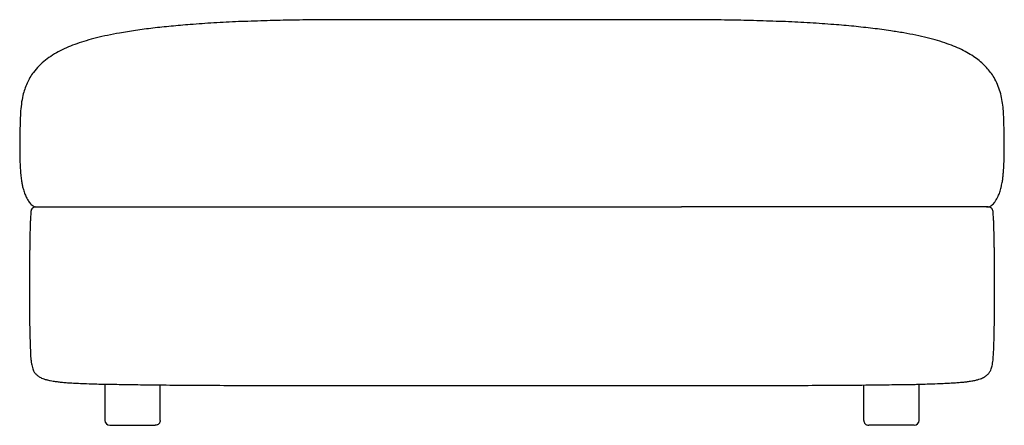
# Model space of a CAD drawing. Extents: x 87 to 1103, y 212 to 631.
import ezdxf

# ---------------------------------------------------------------- set-up
doc = ezdxf.new("R2010")
doc.units = 0
doc.header["$MEASUREMENT"] = 0
doc.layers.get('0').update_dxf_attribs({"lineweight": 0})

msp = doc.modelspace()

# ---------------------------------------------------------------- linework, layer by layer
at = {"color": 18, "lineweight": 25, "true_color": 0x000000}
for p, q in [((770, 630.5), (420, 630.5)), ((420, 437.5), (770, 437.5)), ((1091.3, 432.9), (1091.3, 432.9)), ((175, 254.9), (175, 217.5)), ((1015, 217.5), (1015, 254.9)), ((232, 217.5), (232, 253.7)), ((420, 253.5), (770, 253.5)), ((958, 217.5), (958, 253.7)), ((180, 212.5), (227, 212.5)), ((1010, 212.5), (963, 212.5))]:
    msp.add_line(p, q, dxfattribs=at)
for points, knots in [([(420, 630.5), (410.9, 630.5), (401.8, 630.5), (392.8, 630.4), (383.7, 630.3), (374.7, 630.2), (365.7, 630), (356.8, 629.9), (347.9, 629.7), (339, 629.4), (330.3, 629.1), (321.5, 628.8), (312.8, 628.5), (304.4, 628.1), (295.9, 627.7), (287.4, 627.2), (279.3, 626.7), (271.1, 626.1), (263, 625.5), (256.4, 625), (249.8, 624.4), (243.3, 623.8), (237, 623.2), (230.7, 622.5), (224.5, 621.8), (218.5, 621.1), (212.6, 620.3), (206.7, 619.4), (201.1, 618.6), (195.5, 617.7), (190, 616.7), (185.9, 616), (181.8, 615.2), (177.7, 614.4), (173.9, 613.5), (170.1, 612.7), (166.3, 611.8), (162.7, 610.9), (159.2, 609.9), (155.7, 608.9), (152.5, 607.9), (149.3, 606.9), (146.1, 605.8)], [0, 0, 0, 0, 1, 1, 1, 2, 2, 2, 3, 3, 3, 4, 4, 4, 5, 5, 5, 6, 6, 6, 7, 7, 7, 8, 8, 8, 9, 9, 9, 10, 10, 10, 11, 11, 11, 12, 12, 12, 13, 13, 13, 14, 14, 14, 14]), ([(1044, 605.8), (1040.7, 606.9), (1037.4, 608), (1034.1, 609), (1030.6, 610), (1026.9, 611), (1023.3, 611.8), (1019.5, 612.8), (1015.6, 613.7), (1011.6, 614.5), (1007.5, 615.4), (1003.3, 616.1), (999.1, 616.9), (994.7, 617.7), (990.3, 618.4), (985.8, 619), (979.7, 620), (973.5, 620.8), (967.3, 621.5), (960.8, 622.3), (954.2, 623), (947.7, 623.7), (940.8, 624.4), (933.9, 625), (927.1, 625.5), (918.9, 626.1), (910.8, 626.7), (902.6, 627.2), (894.1, 627.7), (885.7, 628.1), (877.2, 628.5), (868.5, 628.8), (859.8, 629.1), (851, 629.4), (842.1, 629.7), (833.2, 629.9), (824.3, 630), (815.3, 630.2), (806.3, 630.3), (797.3, 630.4), (788.2, 630.5), (779.1, 630.5), (770, 630.5)], [0, 0, 0, 0, 1, 1, 1, 2, 2, 2, 3, 3, 3, 4, 4, 4, 5, 5, 5, 6, 6, 6, 7, 7, 7, 8, 8, 8, 9, 9, 9, 10, 10, 10, 11, 11, 11, 12, 12, 12, 13, 13, 13, 14, 14, 14, 14]), ([(146.1, 605.8), (143.2, 604.7), (140.3, 603.7), (137.4, 602.5), (134.5, 601.3), (131.7, 600), (129, 598.6), (126.2, 597.1), (123.6, 595.6), (121, 594), (118.4, 592.4), (115.9, 590.6), (113.6, 588.8), (111.3, 586.9), (109, 585), (107, 582.8), (104.9, 580.8), (103, 578.6), (101.3, 576.2), (100, 574.5), (98.8, 572.7), (97.7, 570.8), (96.6, 568.9), (95.6, 567), (94.7, 565), (93.8, 563), (93, 561), (92.3, 558.9), (91.5, 556.8), (90.9, 554.6), (90.4, 552.5), (89.7, 549.5), (89.2, 546.5), (88.8, 543.5), (88.4, 540.4), (88.1, 537.2), (87.9, 534.1), (87.7, 530.9), (87.6, 527.8), (87.5, 524.6)], [0, 0, 0, 0, 1, 1, 1, 2, 2, 2, 3, 3, 3, 4, 4, 4, 5, 5, 5, 6, 6, 6, 7, 7, 7, 8, 8, 8, 9, 9, 9, 10, 10, 10, 11, 11, 11, 12, 12, 12, 13, 13, 13, 13]), ([(1102.5, 524.6), (1102.4, 527.2), (1102.4, 529.8), (1102.2, 532.5), (1102.1, 535.1), (1101.9, 537.8), (1101.6, 540.4), (1101.3, 543), (1101, 545.7), (1100.5, 548.3), (1100, 550.9), (1099.4, 553.5), (1098.7, 556.1), (1097.9, 558.7), (1097, 561.2), (1096, 563.7), (1094.9, 566.2), (1093.7, 568.6), (1092.3, 570.9), (1091.2, 572.8), (1090, 574.5), (1088.8, 576.2), (1087.5, 577.9), (1086.1, 579.6), (1084.6, 581.2), (1083.1, 582.9), (1081.4, 584.5), (1079.7, 586), (1077.9, 587.6), (1076.1, 589.1), (1074.1, 590.5), (1072.1, 592.1), (1069.9, 593.5), (1067.8, 594.8), (1065.4, 596.2), (1063, 597.5), (1060.6, 598.8), (1058, 600.1), (1055.4, 601.3), (1052.7, 602.4), (1049.8, 603.6), (1046.9, 604.7), (1044, 605.8)], [0, 0, 0, 0, 1, 1, 1, 2, 2, 2, 3, 3, 3, 4, 4, 4, 5, 5, 5, 6, 6, 6, 7, 7, 7, 8, 8, 8, 9, 9, 9, 10, 10, 10, 11, 11, 11, 12, 12, 12, 13, 13, 13, 14, 14, 14, 14]), ([(87.5, 524.6), (87.4, 520.4), (87.3, 516.2), (87.2, 512), (87.2, 508.3), (87.1, 504.5), (87.1, 500.7), (87.1, 497.3), (87.1, 493.9), (87.2, 490.5), (87.2, 487.5), (87.3, 484.5), (87.5, 481.5), (87.6, 478.9), (87.8, 476.3), (88, 473.6), (88.1, 472.7), (88.1, 471.7), (88.2, 470.7), (88.3, 469.8), (88.4, 468.8), (88.6, 467.9), (88.7, 467), (88.8, 466.2), (88.9, 465.3), (89, 464.5), (89.1, 463.7), (89.3, 462.9), (89.5, 461.7), (89.7, 460.5), (89.9, 459.3), (90.2, 458), (90.5, 456.8), (90.9, 455.5), (91.4, 453.8), (91.9, 452.2), (92.5, 450.6), (93.1, 449.3), (93.7, 448), (94.4, 446.7), (95, 445.6), (95.6, 444.5), (96.3, 443.4), (96.8, 442.8), (97.2, 442.2), (97.6, 441.6)], [0, 0, 0, 0, 1, 1, 1, 2, 2, 2, 3, 3, 3, 4, 4, 4, 5, 5, 5, 6, 6, 6, 7, 7, 7, 8, 8, 8, 9, 9, 9, 10, 10, 10, 11, 11, 11, 12, 12, 12, 13, 13, 13, 14, 14, 14, 15, 15, 15, 15]), ([(1092.4, 441.6), (1092.7, 441.9), (1092.9, 442.3), (1093.2, 442.6), (1093.7, 443.4), (1094.2, 444.2), (1094.7, 445), (1095.3, 446), (1095.8, 446.9), (1096.3, 447.9), (1096.8, 449.1), (1097.4, 450.3), (1097.8, 451.5), (1098.1, 452.3), (1098.4, 453.1), (1098.7, 453.9), (1098.9, 454.8), (1099.2, 455.8), (1099.5, 456.7), (1099.7, 457.8), (1100, 458.8), (1100.2, 459.9), (1100.4, 460.8), (1100.6, 461.8), (1100.7, 462.8), (1100.9, 463.4), (1101, 464.1), (1101.1, 464.7), (1101.2, 465.5), (1101.3, 466.2), (1101.4, 466.9), (1101.5, 467.7), (1101.5, 468.5), (1101.6, 469.2), (1101.8, 471), (1102, 472.7), (1102.1, 474.4), (1102.3, 476.4), (1102.4, 478.5), (1102.5, 480.5), (1102.6, 482.7), (1102.7, 485), (1102.8, 487.3), (1102.8, 489.9), (1102.9, 492.5), (1102.9, 495.1), (1102.9, 498), (1102.9, 500.9), (1102.9, 503.9), (1102.9, 507.1), (1102.8, 510.4), (1102.8, 513.7), (1102.7, 517.3), (1102.6, 521), (1102.5, 524.6)], [0, 0, 0, 0, 1, 1, 1, 2, 2, 2, 3, 3, 3, 4, 4, 4, 5, 5, 5, 6, 6, 6, 7, 7, 7, 8, 8, 8, 9, 9, 9, 10, 10, 10, 11, 11, 11, 12, 12, 12, 13, 13, 13, 14, 14, 14, 15, 15, 15, 16, 16, 16, 17, 17, 17, 18, 18, 18, 18]), ([(97.5, 441.6), (98, 441), (98.5, 440.4), (99.1, 439.9), (99.7, 439.4), (100.4, 439), (101.1, 438.6), (101.8, 438.2), (102.6, 437.9), (103.3, 437.8), (104.1, 437.6), (104.9, 437.6), (105.6, 437.5)], [0, 0, 0, 0, 1, 1, 1, 2, 2, 2, 3, 3, 3, 4, 4, 4, 4]), ([(97.6, 441.6), (97.6, 441.6), (97.6, 441.6), (97.5, 441.6), (97.5, 441.6), (97.6, 441.6), (97.6, 441.6)], [0, 0, 0, 0, 1, 1, 1, 2, 2, 2, 2]), ([(103.7, 437.5), (103.1, 437.4), (102.5, 437.4), (101.9, 437.2), (101.3, 437), (100.7, 436.6), (100.3, 436.2), (99.8, 435.7), (99.4, 435.2), (99.1, 434.6), (98.9, 434.1), (98.8, 433.5), (98.7, 432.9)], [0, 0, 0, 0, 1, 1, 1, 2, 2, 2, 3, 3, 3, 4, 4, 4, 4]), ([(103.7, 437.5), (103.7, 437.5), (103.7, 437.5), (103.8, 437.5), (103.9, 437.5), (104.1, 437.5), (104.5, 437.5), (104.9, 437.5), (105.4, 437.5), (106.2, 437.5), (107, 437.5), (108, 437.5), (109.5, 437.5), (110.2, 437.5), (111, 437.5), (111.9, 437.5), (112.8, 437.5), (113.8, 437.5), (115, 437.5), (116.2, 437.5), (117.5, 437.5), (119, 437.5), (120.5, 437.5), (122.2, 437.5), (124, 437.5), (125.9, 437.5), (127.9, 437.5), (130.2, 437.5), (132.6, 437.5), (135.1, 437.5), (137.9, 437.5), (140.8, 437.5), (143.9, 437.5), (147.3, 437.5), (150.7, 437.5), (154.4, 437.5), (158.5, 437.5), (162.5, 437.5), (166.8, 437.5), (171.4, 437.5), (175.9, 437.5), (180.7, 437.5), (185.7, 437.5), (190.6, 437.5), (195.7, 437.5), (200.9, 437.5), (206.1, 437.5), (211.4, 437.5), (216.8, 437.5), (222.2, 437.5), (227.6, 437.5), (233.1, 437.5), (238.6, 437.5), (244.2, 437.5), (249.8, 437.5), (255.3, 437.5), (260.9, 437.5), (266.6, 437.5), (272.2, 437.5), (277.8, 437.5), (283.5, 437.5), (294.8, 437.5), (306.1, 437.5), (317.5, 437.5), (328.9, 437.5), (340.3, 437.5), (351.6, 437.5), (363, 437.5), (374.4, 437.5), (385.8, 437.5), (397.2, 437.5), (408.6, 437.5), (420, 437.5)], [0, 0, 0, 0, 1, 1, 1, 2, 2, 2, 3, 3, 3, 4, 4, 4, 5, 5, 5, 6, 6, 6, 7, 7, 7, 8, 8, 8, 9, 9, 9, 10, 10, 10, 11, 11, 11, 12, 12, 12, 13, 13, 13, 14, 14, 14, 15, 15, 15, 16, 16, 16, 17, 17, 17, 18, 18, 18, 19, 19, 19, 20, 20, 20, 21, 21, 21, 22, 22, 22, 23, 23, 23, 24, 24, 24, 24]), ([(1086.4, 437.5), (1086.3, 437.5), (1086.3, 437.5), (1086.3, 437.5), (1086.3, 437.5), (1086.2, 437.5), (1086.1, 437.5), (1086, 437.5), (1085.8, 437.5), (1085.6, 437.5), (1085.4, 437.5), (1085.1, 437.5), (1084.7, 437.5), (1084.3, 437.5), (1083.9, 437.5), (1083.3, 437.5), (1082.7, 437.5), (1082.1, 437.5), (1081.2, 437.5), (1080.4, 437.5), (1079.4, 437.5), (1078.2, 437.5), (1077.5, 437.5), (1076.7, 437.5), (1075.9, 437.5), (1075, 437.5), (1074, 437.5), (1073, 437.5), (1071.9, 437.5), (1070.8, 437.5), (1069.5, 437.5), (1068.2, 437.5), (1066.9, 437.5), (1065.4, 437.5), (1063.9, 437.5), (1062.2, 437.5), (1060.4, 437.5), (1059, 437.5), (1057.6, 437.5), (1056, 437.5), (1054.4, 437.5), (1052.7, 437.5), (1050.9, 437.5), (1049.1, 437.5), (1047.2, 437.5), (1045.1, 437.5), (1043.1, 437.5), (1041, 437.5), (1038.7, 437.5), (1036.4, 437.5), (1034.1, 437.5), (1031.6, 437.5), (1028.7, 437.5), (1025.6, 437.5), (1022.5, 437.5), (1019.3, 437.5), (1016, 437.5), (1012.6, 437.5), (1009.2, 437.5), (1005.7, 437.5), (1002.1, 437.5), (998.6, 437.5), (994.9, 437.5), (991.2, 437.5), (987.5, 437.5), (983.7, 437.5), (979.9, 437.5), (976.1, 437.5), (972.2, 437.5), (968.3, 437.5), (964.4, 437.5), (960.5, 437.5), (956.6, 437.5), (951.2, 437.5), (945.7, 437.5), (940.2, 437.5), (934.7, 437.5), (929.2, 437.5), (923.6, 437.5), (918.1, 437.5), (912.5, 437.5), (907, 437.5), (901.4, 437.5), (895.8, 437.5), (890.2, 437.5), (882.2, 437.5), (874.2, 437.5), (866.2, 437.5), (858.2, 437.5), (850.2, 437.5), (842.2, 437.5), (834.2, 437.5), (826.2, 437.5), (818.1, 437.5), (810.1, 437.5), (802.1, 437.5), (794.1, 437.5), (786.1, 437.5), (778, 437.5), (770, 437.5)], [0, 0, 0, 0, 1, 1, 1, 2, 2, 2, 3, 3, 3, 4, 4, 4, 5, 5, 5, 6, 6, 6, 7, 7, 7, 8, 8, 8, 9, 9, 9, 10, 10, 10, 11, 11, 11, 12, 12, 12, 13, 13, 13, 14, 14, 14, 15, 15, 15, 16, 16, 16, 17, 17, 17, 18, 18, 18, 19, 19, 19, 20, 20, 20, 21, 21, 21, 22, 22, 22, 23, 23, 23, 24, 24, 24, 25, 25, 25, 26, 26, 26, 27, 27, 27, 28, 28, 28, 29, 29, 29, 30, 30, 30, 31, 31, 31, 32, 32, 32, 33, 33, 33, 33]), ([(1084.4, 437.5), (1085.2, 437.6), (1085.9, 437.6), (1086.7, 437.8), (1087.5, 437.9), (1088.2, 438.2), (1088.9, 438.6), (1089.6, 439), (1090.3, 439.4), (1090.9, 439.9), (1091.5, 440.4), (1092, 441), (1092.5, 441.6)], [0, 0, 0, 0, 1, 1, 1, 2, 2, 2, 3, 3, 3, 4, 4, 4, 4]), ([(1091.3, 432.9), (1091.2, 433.5), (1091.1, 434.1), (1090.9, 434.6), (1090.6, 435.2), (1090.2, 435.7), (1089.8, 436.2), (1089.3, 436.6), (1088.7, 437), (1088.1, 437.2), (1087.6, 437.4), (1087, 437.4), (1086.4, 437.5)], [0, 0, 0, 0, 1, 1, 1, 2, 2, 2, 3, 3, 3, 4, 4, 4, 4]), ([(98.7, 432.9), (98.6, 432.2), (98.6, 431.5), (98.5, 430.8), (98.5, 429.8), (98.4, 428.9), (98.3, 427.9), (98.3, 426.8), (98.2, 425.7), (98.2, 424.5), (98.1, 423.2), (98, 421.9), (98, 420.6), (97.9, 419), (97.9, 417.5), (97.8, 415.9), (97.8, 414.1), (97.7, 412.2), (97.7, 410.4), (97.6, 408.3), (97.6, 406.1), (97.5, 404), (97.5, 401.4), (97.4, 398.9), (97.4, 396.4), (97.4, 395.3), (97.4, 394.3), (97.4, 393.2), (97.3, 392.6), (97.3, 391.9), (97.3, 391.3), (97.3, 390.6), (97.3, 390), (97.3, 389.3), (97.3, 388.6), (97.3, 388), (97.3, 387.3), (97.3, 386.6), (97.3, 385.9), (97.3, 385.2), (97.3, 384.5), (97.3, 383.8), (97.2, 383.1), (97.2, 382.4), (97.2, 381.6), (97.2, 380.9), (97.2, 380.2), (97.2, 379.4), (97.2, 378.7), (97.2, 376.3), (97.2, 373.9), (97.2, 371.5), (97.1, 369), (97.1, 366.5), (97.1, 364), (97.1, 360.6), (97.1, 357.3), (97.1, 353.9), (97.1, 350.5), (97.1, 347.1), (97.1, 343.7), (97.1, 340.2), (97.2, 336.8), (97.2, 333.4), (97.2, 330), (97.2, 326.7), (97.3, 323.3), (97.3, 320), (97.4, 316.8), (97.4, 313.5), (97.5, 310.5), (97.5, 307.4), (97.6, 304.3), (97.7, 301.5), (97.8, 298.6), (97.9, 295.8), (97.9, 293.3), (98.1, 290.7), (98.2, 288.2)], [0, 0, 0, 0, 1, 1, 1, 2, 2, 2, 3, 3, 3, 4, 4, 4, 5, 5, 5, 6, 6, 6, 7, 7, 7, 8, 8, 8, 9, 9, 9, 10, 10, 10, 11, 11, 11, 12, 12, 12, 13, 13, 13, 14, 14, 14, 15, 15, 15, 16, 16, 16, 17, 17, 17, 18, 18, 18, 19, 19, 19, 20, 20, 20, 21, 21, 21, 22, 22, 22, 23, 23, 23, 24, 24, 24, 25, 25, 25, 26, 26, 26, 26]), ([(1091.9, 288.2), (1092, 290.7), (1092.1, 293.3), (1092.2, 295.8), (1092.3, 298.6), (1092.3, 301.5), (1092.4, 304.3), (1092.5, 307.4), (1092.6, 310.5), (1092.6, 313.5), (1092.7, 316.8), (1092.7, 320), (1092.7, 323.3), (1092.8, 326.7), (1092.8, 330), (1092.8, 333.4), (1092.9, 336.8), (1092.9, 340.2), (1092.9, 343.7), (1092.9, 347.1), (1092.9, 350.5), (1092.9, 353.9), (1092.9, 357.3), (1092.9, 360.6), (1092.9, 364), (1092.9, 368), (1092.9, 372), (1092.8, 376), (1092.8, 379.7), (1092.8, 383.4), (1092.7, 387.1), (1092.7, 387.8), (1092.7, 388.6), (1092.7, 389.4), (1092.7, 390.1), (1092.7, 390.9), (1092.7, 391.6), (1092.7, 392.4), (1092.7, 393.2), (1092.7, 394), (1092.6, 395.3), (1092.6, 396.7), (1092.6, 398.1), (1092.6, 399.3), (1092.6, 400.6), (1092.5, 401.9), (1092.5, 403), (1092.5, 404.2), (1092.5, 405.4), (1092.4, 406.5), (1092.4, 407.6), (1092.4, 408.7), (1092.4, 410.7), (1092.3, 412.7), (1092.2, 414.7), (1092.2, 416.4), (1092.1, 418.1), (1092.1, 419.7), (1092, 421.2), (1092, 422.6), (1091.9, 424), (1091.8, 425.2), (1091.8, 426.4), (1091.7, 427.6), (1091.6, 428.6), (1091.6, 429.7), (1091.5, 430.7), (1091.5, 431.4), (1091.4, 432.2), (1091.3, 432.9)], [0, 0, 0, 0, 1, 1, 1, 2, 2, 2, 3, 3, 3, 4, 4, 4, 5, 5, 5, 6, 6, 6, 7, 7, 7, 8, 8, 8, 9, 9, 9, 10, 10, 10, 11, 11, 11, 12, 12, 12, 13, 13, 13, 14, 14, 14, 15, 15, 15, 16, 16, 16, 17, 17, 17, 18, 18, 18, 19, 19, 19, 20, 20, 20, 21, 21, 21, 22, 22, 22, 23, 23, 23, 23]), ([(98.2, 288.2), (98.2, 286.5), (98.3, 284.9), (98.4, 283.2), (98.5, 281.9), (98.6, 280.5), (98.8, 279.2), (98.9, 278.1), (99.1, 277), (99.2, 275.9), (99.4, 275.1), (99.6, 274.2), (99.8, 273.3), (100, 272.4), (100.3, 271.5), (100.6, 270.6), (100.9, 270), (101.1, 269.3), (101.5, 268.7), (101.7, 268.2), (102, 267.8), (102.2, 267.3), (102.5, 266.9), (102.9, 266.4), (103.2, 266), (103.6, 265.6), (103.9, 265.2), (104.2, 264.9), (104.6, 264.5), (104.9, 264.2), (105.2, 264), (105.7, 263.6), (106.1, 263.3), (106.5, 263), (107, 262.7), (107.5, 262.4), (107.9, 262.1), (108.5, 261.8), (109.1, 261.5), (109.7, 261.2), (110.5, 260.9), (111.3, 260.6), (112, 260.3), (113, 260), (114, 259.7), (115, 259.4), (116.2, 259.1), (117.4, 258.8), (118.6, 258.5), (119.7, 258.3), (120.8, 258.2), (121.8, 258), (123.1, 257.8), (124.3, 257.6), (125.6, 257.5), (127, 257.3), (128.5, 257.1), (129.9, 257), (131.6, 256.8), (133.4, 256.7), (135.1, 256.5), (137, 256.4), (139, 256.2), (141, 256.1), (143.3, 256), (145.6, 255.9), (147.9, 255.8), (150.6, 255.7), (153.3, 255.6), (156, 255.5)], [0, 0, 0, 0, 1, 1, 1, 2, 2, 2, 3, 3, 3, 4, 4, 4, 5, 5, 5, 6, 6, 6, 7, 7, 7, 8, 8, 8, 9, 9, 9, 10, 10, 10, 11, 11, 11, 12, 12, 12, 13, 13, 13, 14, 14, 14, 15, 15, 15, 16, 16, 16, 17, 17, 17, 18, 18, 18, 19, 19, 19, 20, 20, 20, 21, 21, 21, 22, 22, 22, 23, 23, 23, 23]), ([(1034.1, 255.5), (1036.6, 255.5), (1039.1, 255.6), (1041.6, 255.8), (1043.8, 255.9), (1046, 256), (1048.2, 256.1), (1050.1, 256.2), (1052, 256.3), (1053.9, 256.5), (1055.6, 256.6), (1057.3, 256.7), (1058.9, 256.9), (1060.4, 257), (1061.8, 257.1), (1063.2, 257.3), (1064.5, 257.4), (1065.7, 257.6), (1066.9, 257.8), (1068.5, 258), (1070.1, 258.3), (1071.6, 258.6), (1072.8, 258.8), (1074.1, 259.1), (1075.3, 259.5), (1076.3, 259.7), (1077.3, 260), (1078.2, 260.4), (1079, 260.7), (1079.8, 261), (1080.6, 261.3), (1081.2, 261.6), (1081.8, 261.9), (1082.4, 262.3), (1082.9, 262.6), (1083.5, 263), (1084, 263.3), (1084.3, 263.5), (1084.6, 263.8), (1084.9, 264), (1085.1, 264.3), (1085.4, 264.5), (1085.7, 264.8), (1085.9, 265), (1086.2, 265.3), (1086.5, 265.6), (1086.7, 265.9), (1087, 266.2), (1087.2, 266.5), (1087.5, 266.9), (1087.8, 267.3), (1088, 267.8), (1088.4, 268.3), (1088.7, 268.9), (1088.9, 269.4), (1089.2, 270.2), (1089.5, 270.9), (1089.8, 271.6), (1090, 272.3), (1090.2, 273.1), (1090.4, 273.8), (1090.6, 274.7), (1090.7, 275.6), (1090.9, 276.5), (1091, 277.5), (1091.2, 278.6), (1091.3, 279.7), (1091.4, 281), (1091.5, 282.2), (1091.6, 283.5), (1091.7, 285.1), (1091.8, 286.6), (1091.9, 288.2)], [0, 0, 0, 0, 1, 1, 1, 2, 2, 2, 3, 3, 3, 4, 4, 4, 5, 5, 5, 6, 6, 6, 7, 7, 7, 8, 8, 8, 9, 9, 9, 10, 10, 10, 11, 11, 11, 12, 12, 12, 13, 13, 13, 14, 14, 14, 15, 15, 15, 16, 16, 16, 17, 17, 17, 18, 18, 18, 19, 19, 19, 20, 20, 20, 21, 21, 21, 22, 22, 22, 23, 23, 23, 24, 24, 24, 24]), ([(156, 255.5), (159.5, 255.3), (163.1, 255.2), (166.7, 255.1), (169.5, 255), (172.2, 255), (175, 254.9)], [0, 0, 0, 0, 1, 1, 1, 2, 2, 2, 2]), ([(174.8, 255), (176.3, 255), (177.8, 254.9), (179.2, 254.9), (186.3, 254.7), (193.4, 254.6), (200.5, 254.5), (207.9, 254.4), (215.3, 254.3), (222.7, 254.2), (233, 254.1), (243.2, 254), (253.5, 253.9), (264.1, 253.8), (274.7, 253.8), (285.4, 253.7), (296.3, 253.7), (307.3, 253.6), (318.2, 253.6), (329.4, 253.6), (340.6, 253.5), (351.8, 253.5), (363.1, 253.5), (374.4, 253.5), (385.8, 253.5), (397.2, 253.5), (408.6, 253.5), (420, 253.5)], [0, 0, 0, 0, 1, 1, 1, 2, 2, 2, 3, 3, 3, 4, 4, 4, 5, 5, 5, 6, 6, 6, 7, 7, 7, 8, 8, 8, 9, 9, 9, 9]), ([(770, 253.5), (781.4, 253.5), (792.9, 253.5), (804.3, 253.5), (815.7, 253.5), (827, 253.5), (838.4, 253.5), (849.6, 253.5), (860.8, 253.6), (872, 253.6), (882.9, 253.6), (893.9, 253.6), (904.8, 253.7), (915.5, 253.7), (926.2, 253.8), (936.8, 253.9), (947.1, 253.9), (957.4, 254), (967.6, 254.1), (975, 254.2), (982.4, 254.3), (989.8, 254.4), (996.9, 254.5), (1004, 254.6), (1011.1, 254.7), (1012.6, 254.8), (1014.1, 254.8), (1015.6, 254.8)], [0, 0, 0, 0, 1, 1, 1, 2, 2, 2, 3, 3, 3, 4, 4, 4, 5, 5, 5, 6, 6, 6, 7, 7, 7, 8, 8, 8, 9, 9, 9, 9]), ([(1015, 254.9), (1017.8, 255), (1020.6, 255), (1023.4, 255.1), (1026.9, 255.2), (1030.5, 255.3), (1034.1, 255.5)], [0, 0, 0, 0, 1, 1, 1, 2, 2, 2, 2]), ([(232, 217.5), (232, 216.9), (231.9, 216.3), (231.7, 215.6), (231.6, 215.3), (231.4, 215), (231.2, 214.8), (231, 214.5), (230.8, 214.2), (230.6, 214), (230.3, 213.7), (230.1, 213.5), (229.8, 213.3), (229.5, 213.1), (229.2, 213), (228.9, 212.8), (228.3, 212.6), (227.6, 212.5), (227, 212.5)], [0, 0, 0, 0, 1, 1, 1, 2, 2, 2, 3, 3, 3, 4, 4, 4, 5, 5, 5, 6, 6, 6, 6]), ([(958, 217.5), (958, 216.9), (958.1, 216.3), (958.3, 215.6), (958.5, 215.3), (958.6, 215), (958.8, 214.8), (959, 214.5), (959.2, 214.2), (959.4, 214), (959.7, 213.7), (960, 213.5), (960.2, 213.3), (960.5, 213.1), (960.8, 213), (961.1, 212.8), (961.8, 212.6), (962.4, 212.5), (963, 212.5)], [0, 0, 0, 0, 1, 1, 1, 2, 2, 2, 3, 3, 3, 4, 4, 4, 5, 5, 5, 6, 6, 6, 6]), ([(1010, 212.5), (1012.7, 212.5), (1015, 214.7), (1015, 217.5), (1015, 217.5), (1015, 217.5), (1015, 217.5)], [0, 0, 0, 0, 1, 1, 1, 2, 2, 2, 2])]:
    msp.add_open_spline(points, degree=3, knots=knots, dxfattribs=at)
msp.add_open_spline([(175, 217.5), (175, 214.7), (177.3, 212.5), (180, 212.5)], degree=3, dxfattribs=at)

doc.saveas('drawing.dxf')
